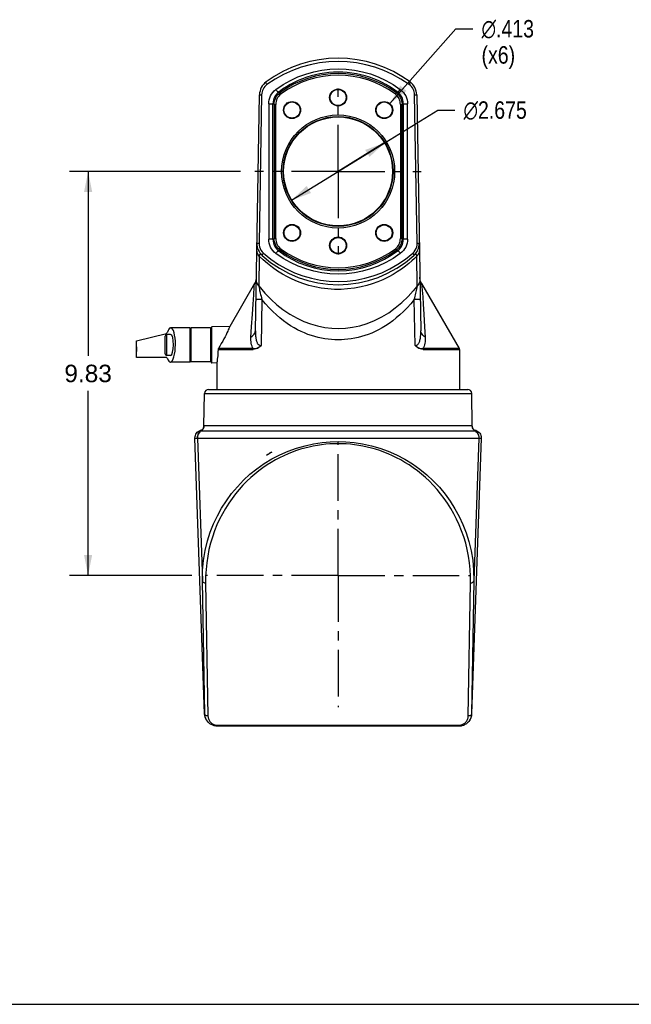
# Model space of a CAD drawing. Header units: inches. Extents: x 0 to 55, y 0 to 42.5.
# Tile 2 of 4: x 14.9 to 29.8, y 0 to 24. Entities that reach past the tile are written whole.
import ezdxf

# ---------------------------------------------------------------- set-up
doc = ezdxf.new("R2010")
doc.units = ezdxf.units.IN
doc.header["$LTSCALE"] = 3.025
doc.header["$MEASUREMENT"] = 0
doc.linetypes.add('CENTER', pattern=[0.6, 0.375, -0.075, 0.075, -0.075])
doc.layers.get('0').update_dxf_attribs({"linetype": 'CONTINUOUS'})
doc.layers.add('DEFAULT_1', color=7, linetype='CENTER')
doc.styles.get("Standard").update_dxf_attribs({"font": 'arial.ttf'})
doc.styles.add('TEXTSTYLE_1', font='gdt', dxfattribs={"width": 0.8})
doc.dimstyles.new('DIMSTYLE_1', dxfattribs={"dimtxt": 0.425, "dimasz": 0.5, "dimexe": 0.09, "dimexo": 0.07, "dimgap": 0.0425, "dimtad": 0, "dimtih": 1, "dimtoh": 1, "dimzin": 4, "dimdsep": 46, "dimtxsty": 'Standard', "dimblk": '_FILLED', "dimblk1": '_FILLED', "dimblk2": '_FILLED', "dimcen": 0.09, "dimazin": 1, "dimtfac": 1, "dimtofl": 0, "dimtmove": 0, "dimatfit": 3, "dimldrblk": '_FILLED', "dimfxl": 0, "dimtolj": 1, "dimtzin": 4, "dimarcsym": 0})
doc.dimstyles.new('DIMSTYLE_2', dxfattribs={"dimtxt": 0.425, "dimasz": 0.5, "dimexe": 0.09, "dimexo": 0.07, "dimgap": 0.09, "dimtad": 0, "dimtih": 1, "dimtoh": 1, "dimdec": 3, "dimzin": 4, "dimdsep": 46, "dimtxsty": 'Standard', "dimblk": '_FILLED', "dimblk1": '_FILLED', "dimblk2": '_FILLED', "dimcen": 0.09, "dimadec": 3, "dimazin": 1, "dimtfac": 1, "dimtmove": 0, "dimatfit": 2, "dimldrblk": '_FILLED', "dimfxl": 0, "dimtolj": 1, "dimtzin": 4, "dimarcsym": 0})
doc.dimstyles.new('DIMSTYLE_3', dxfattribs={"dimtxt": 0.425, "dimasz": 0.5, "dimexe": 0.09, "dimexo": 0.07, "dimgap": 0.09, "dimtad": 0, "dimtih": 1, "dimtoh": 1, "dimdec": 3, "dimzin": 4, "dimdsep": 46, "dimtxsty": 'Standard', "dimblk": '_FILLED', "dimblk1": '_FILLED', "dimblk2": '_FILLED', "dimcen": 0.09, "dimadec": 3, "dimazin": 1, "dimtfac": 1, "dimtofl": 0, "dimtmove": 0, "dimatfit": 1, "dimldrblk": '_FILLED', "dimfxl": 0, "dimtolj": 1, "dimtzin": 4, "dimarcsym": 0})

# ---------------------------------------------------------------- blocks, each defined once
blk = doc.blocks.new('_FILLED')
at = {"color": 0, "linetype": 'ByBlock'}
blk.add_solid([(0, 0), (-1, 0.2), (-1, -0.2)], dxfattribs=at)
blk = doc.blocks.new('*D2')
at = {"color": 2, "linetype": 'Continuous'}
for p, q in [((22.64, 20.275), (25.067, 21.77)), ((25.067, 21.77), (25.48, 21.77)), ((23.778, 20.977), (22.64, 20.275)), ((21.501, 19.574), (22.64, 20.275))]:
    blk.add_line(p, q, dxfattribs=at)
at = {"color": 2, "linetype": 'Continuous', "xscale": 0.5, "yscale": 0.5, "zscale": 0.5}
for p, rotation in [((23.778, 20.977), 31.6251447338), ((21.501, 19.574), 211.6251447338)]:
    blk.add_blockref('_FILLED', p, dxfattribs=dict(at, rotation=rotation))
at = {"color": 2, "linetype": 'Continuous', "insert": (25.692, 21.983), "char_height": 0.425, "width": 2.0518, "attachment_point": 1, "line_spacing_factor": 0.9, "style": 'TEXTSTYLE_1'}
blk.add_mtext('{\\fgdt;n}\\fArial;2.675', dxfattribs=at)
blk = doc.blocks.new('*D3')
at = {"color": 2, "linetype": 'Continuous'}
for p, q in [((23.898, 21.927), (25.506, 23.751)), ((25.506, 23.751), (25.918, 23.751))]:
    blk.add_line(p, q, dxfattribs=at)
at = {"color": 2, "linetype": 'Continuous', "xscale": 0.5, "yscale": 0.5, "zscale": 0.5, "rotation": 228.6115918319}
blk.add_blockref('_FILLED', (23.898, 21.927), dxfattribs=at)
at = {"color": 2, "linetype": 'Continuous', "insert": (26.131, 23.963), "char_height": 0.425, "width": 1.72159, "attachment_point": 1, "line_spacing_factor": 0.9, "style": 'TEXTSTYLE_1'}
blk.add_mtext('{\\fgdt;n}\\fArial;.413\\P(x6)', dxfattribs=at)
blk = doc.blocks.new('*D12')
at = {"color": 2, "linetype": 'Continuous'}
for p, q in [((20.266, 20.275), (16.104, 20.275)), ((16.554, 20.275), (16.554, 15.784)), ((16.554, 10.442), (16.554, 14.934)), ((19.079, 10.442), (16.104, 10.442))]:
    blk.add_line(p, q, dxfattribs=at)
at = {"color": 2, "linetype": 'Continuous', "xscale": 0.5, "yscale": 0.5, "zscale": 0.5}
for p, rotation in [((16.554, 20.275), 90), ((16.554, 10.442), 270)]:
    blk.add_blockref('_FILLED', p, dxfattribs=dict(at, rotation=rotation))
at = {"color": 2, "linetype": 'Continuous', "insert": (16.554, 15.571), "char_height": 0.425, "width": 1.15493, "attachment_point": 2, "line_spacing_factor": 0.9}
blk.add_mtext('9.83', dxfattribs=at)

msp = doc.modelspace()

# ---------------------------------------------------------------- linework, layer by layer
at = {"color": 7, "linetype": 'Continuous'}
for p, q in [((20.626, 16.3977), (20.7263, 22.1444)), ((20.7785, 22.143), (20.7145, 18.5275)), ((21.1939, 22.2095), (21.2283, 22.195)), ((21.2516, 22.1633), (21.2283, 22.195)), ((24.0511, 22.195), (24.0278, 22.1633)), ((24.0511, 22.195), (24.0854, 22.2095)), ((24.5009, 22.143), (24.5279, 22.1436)), ((24.5649, 18.5275), (24.5009, 22.143)), ((24.5279, 22.1436), (24.5463, 22.1441)), ((24.553, 22.1444), (24.6533, 16.3977)), ((20.9498, 21.9253), (20.9498, 18.6256)), ((20.9498, 21.9253), (21.0527, 21.9253)), ((21.0527, 18.6256), (21.0527, 21.9253)), ((21.0839, 21.9096), (21.0527, 21.9253)), ((21.0839, 21.9096), (21.0839, 18.6413)), ((21.0839, 21.9096), (21.1233, 21.9096)), ((21.1233, 18.6413), (21.1233, 21.9096)), ((24.1561, 21.9096), (24.1561, 18.6413)), ((24.1561, 21.9096), (24.1955, 21.9096)), ((24.2267, 21.9253), (24.1955, 21.9096)), ((24.1955, 18.6413), (24.1955, 21.9096)), ((24.2267, 21.9253), (24.2267, 18.6256)), ((24.2267, 21.9253), (24.3296, 21.9253)), ((24.3296, 18.6256), (24.3296, 21.9253)), ((20.6876, 18.528), (20.7145, 18.5275)), ((21.0527, 18.6256), (20.9498, 18.6256)), ((21.0527, 18.6256), (21.0839, 18.6413)), ((21.1233, 18.6413), (21.0839, 18.6413)), ((24.1955, 18.6413), (24.1561, 18.6413)), ((24.1955, 18.6413), (24.2267, 18.6256)), ((24.3296, 18.6256), (24.2267, 18.6256)), ((24.5649, 18.5275), (24.5917, 18.528)), ((24.5917, 18.528), (24.6098, 18.5285)), ((21.2283, 18.3559), (21.1939, 18.3414)), ((21.2283, 18.3559), (21.2516, 18.3876)), ((24.0278, 18.3876), (24.0511, 18.3559)), ((24.0854, 18.3414), (24.0511, 18.3559)), ((20.7215, 18.2168), (20.7113, 17.4917)), ((20.8174, 18.1246), (20.7215, 18.2168)), ((24.568, 17.4917), (24.5579, 18.2168)), ((21.1655, 17.8525), (21.0417, 17.9393)), ((20.6066, 17.5471), (20.0011, 16.4983)), ((20.6487, 17.6991), (20.6466, 17.6672)), ((24.6328, 17.6672), (24.6306, 17.6991)), ((24.6728, 17.5471), (24.6857, 17.3874)), ((24.6728, 17.5471), (25.5872, 15.9633)), ((20.5681, 17.0417), (20.5847, 17.2711)), ((20.5847, 17.2711), (20.6, 17.4666)), ((24.6857, 17.3874), (24.6983, 17.2223)), ((20.552, 16.8018), (20.5681, 17.0417)), ((20.7859, 17.1574), (20.7633, 16.0386)), ((24.516, 16.0386), (24.4935, 17.1574)), ((24.6983, 17.2223), (24.7113, 17.0415)), ((24.7113, 17.0415), (24.7274, 16.8015)), ((20.533, 16.4935), (20.552, 16.8018)), ((24.7274, 16.8015), (24.7464, 16.4932)), ((17.7317, 16.1565), (18.4627, 16.3344)), ((18.4665, 15.7967), (18.4665, 16.3085)), ((18.5622, 16.3085), (18.4665, 16.3085)), ((18.5597, 16.4697), (18.5638, 16.4699)), ((19.0306, 16.4699), (18.5638, 16.4699)), ((19.0306, 16.4699), (19.0306, 15.6356)), ((19.061, 15.6393), (19.061, 16.466)), ((19.5295, 16.466), (19.061, 16.466)), ((19.5295, 16.4659), (19.5295, 15.6395)), ((19.5491, 16.3676), (19.5295, 16.3676)), ((19.5491, 15.6342), (19.5491, 16.471)), ((20.0011, 16.4983), (19.5685, 16.4907)), ((19.5685, 15.6145), (19.5685, 16.4907)), ((20.5189, 16.2457), (20.533, 16.4935)), ((24.7464, 16.4932), (24.7605, 16.2457)), ((17.7306, 15.7472), (17.7306, 16.1552)), ((17.7326, 16.1046), (17.7317, 16.1565)), ((17.7337, 16.0526), (17.7326, 16.1046)), ((18.4271, 15.8361), (18.4271, 16.2692)), ((17.733, 15.8198), (17.7364, 15.9524)), ((17.7359, 15.9703), (17.7337, 16.0526)), ((17.7364, 15.9524), (17.7359, 15.9703)), ((19.718, 15.9436), (20.5699, 15.9436)), ((20.5736, 15.9633), (19.724, 15.9633)), ((25.5872, 15.9633), (24.7058, 15.9633)), ((24.7095, 15.9436), (25.5924, 15.9436)), ((25.5924, 15.9436), (25.5924, 14.9699)), ((18.4627, 15.7472), (17.7306, 15.7472)), ((17.7317, 15.7472), (17.733, 15.8198)), ((18.5571, 15.7967), (18.4665, 15.7967)), ((18.5597, 15.6356), (18.5555, 15.6353)), ((19.0306, 15.6353), (18.5555, 15.6353)), ((18.5571, 15.7967), (18.5597, 15.7969)), ((19.5295, 15.6393), (19.061, 15.6393)), ((19.5491, 15.7377), (19.5295, 15.7377)), ((19.6869, 15.6125), (19.5685, 15.6145)), ((19.6869, 15.6125), (19.6869, 14.9699)), ((19.3737, 14.0866), (19.3875, 14.8732)), ((19.3875, 14.8732), (25.8919, 14.8732)), ((19.4859, 14.9699), (25.7935, 14.9699)), ((25.9056, 14.0865), (25.8919, 14.8732)), ((19.291, 13.976), (19.3211, 13.9833)), ((19.307, 13.9607), (19.2915, 13.9517)), ((19.3025, 13.9581), (19.3032, 13.9586)), ((19.3027, 13.9578), (25.9767, 13.9578)), ((19.3037, 13.9589), (19.3032, 13.9586)), ((19.3211, 13.9833), (19.3333, 13.9842)), ((19.3742, 14.0864), (19.3737, 14.0865)), ((25.9052, 14.0864), (19.3742, 14.0864)), ((25.9056, 14.0865), (25.9052, 14.0864)), ((25.9462, 13.9842), (25.9583, 13.9833)), ((25.9607, 13.97), (25.9531, 13.9768)), ((25.9583, 13.9833), (25.9884, 13.976)), ((25.9893, 13.9507), (25.9709, 13.9615)), ((25.9762, 13.9586), (25.9762, 13.9586)), ((19.155, 13.782), (19.2054, 13.782)), ((19.214, 13.7857), (19.3353, 10.3124)), ((19.214, 13.7857), (26.0654, 13.7857)), ((22.6396, 13.6481), (22.6396, 13.7002)), ((26.1244, 13.7831), (25.8899, 7.0736)), ((26.0654, 13.7857), (25.9441, 10.3124)), ((26.074, 13.782), (26.1244, 13.782)), ((21.0031, 13.431), (20.9796, 13.4187)), ((21.0031, 13.431), (21.0264, 13.4421)), ((20.9172, 13.3789), (20.8984, 13.3644)), ((20.9172, 13.3789), (20.9378, 13.3932)), ((20.937, 13.3927), (20.9588, 13.4065)), ((20.9578, 13.4061), (20.9806, 13.4191)), ((19.3936, 7.0703), (19.3353, 10.3124)), ((25.9441, 10.3124), (25.8858, 7.0703)), ((19.414, 10.2604), (19.4723, 7.0182)), ((25.8071, 7.0182), (25.8654, 10.2604)), ((19.3895, 7.0743), (19.3936, 7.0703)), ((25.8858, 7.0703), (25.8899, 7.0743)), ((19.4569, 6.8902), (19.4343, 6.9229)), ((19.4854, 6.8587), (19.4569, 6.8902)), ((19.4867, 6.8574), (19.4854, 6.8587)), ((19.6985, 6.7701), (19.6619, 6.7729)), ((19.6997, 6.7869), (19.7, 6.7939)), ((19.7022, 6.7939), (19.7038, 6.7939)), ((19.7038, 6.7939), (25.5749, 6.7939)), ((19.7045, 6.77), (19.7045, 6.7939)), ((25.5749, 6.7939), (25.5749, 6.77)), ((25.7926, 6.8574), (25.7789, 6.8449)), ((25.794, 6.8587), (25.7926, 6.8574)), ((25.8209, 6.8882), (25.794, 6.8587)), ((25.844, 6.9212), (25.8209, 6.8882)), ((0, 0), (55, 0))]:
    msp.add_line(p, q, dxfattribs=at)
for points in [[(24.3712, 22.391), (24.1705, 22.5241), (23.9641, 22.639), (23.7519, 22.7354), (23.5349, 22.8138), (23.3139, 22.8747), (23.0899, 22.9182), (22.8639, 22.9441), (22.637, 22.9526), (22.4107, 22.9438), (22.1856, 22.9176), (21.9625, 22.8741), (21.7423, 22.8131), (21.5258, 22.7347), (21.314, 22.6384), (21.1082, 22.5238), (20.9082, 22.391)], [(21.1252, 22.2726), (21.2988, 22.3903), (21.4779, 22.492), (21.6627, 22.5778), (21.852, 22.6477), (22.0452, 22.7022), (22.2413, 22.7412), (22.4395, 22.7646), (22.6385, 22.7725), (22.8373, 22.7649), (23.035, 22.7417), (23.2311, 22.703), (23.4245, 22.6487), (23.6145, 22.5787), (23.8, 22.4928), (23.9798, 22.3907), (24.1542, 22.2726)], [(22.6397, 22.6938), (22.5281, 22.6912), (22.4167, 22.6834), (22.3058, 22.6704), (22.1957, 22.6524), (22.0869, 22.6292), (21.9797, 22.6012), (21.8747, 22.5685), (21.7713, 22.5311), (21.6682, 22.4883), (21.5681, 22.4412), (21.4743, 22.3918), (21.3821, 22.3379), (21.2881, 22.277), (21.1939, 22.2095)], [(24.0854, 22.2095), (23.9913, 22.277), (23.8973, 22.3379), (23.8051, 22.3918), (23.7113, 22.4412), (23.6111, 22.4883), (23.5081, 22.5311), (23.4046, 22.5686), (23.2996, 22.6012), (23.1923, 22.6293), (23.0835, 22.6524), (22.9734, 22.6705), (22.8626, 22.6834), (22.7512, 22.6912), (22.6397, 22.6938)], [(20.9082, 22.391), (20.8792, 22.3671), (20.8537, 22.3407), (20.8316, 22.3114), (20.813, 22.2801), (20.7984, 22.247), (20.7877, 22.2127), (20.7811, 22.1782), (20.7785, 22.143)], [(20.9082, 22.391), (20.9013, 22.4019), (20.8952, 22.4126), (20.8904, 22.4225), (20.8867, 22.4316), (20.8844, 22.4396), (20.8834, 22.4462), (20.8841, 22.4512), (20.8862, 22.4543)], [(24.3712, 22.391), (24.3781, 22.4019), (24.3841, 22.4126), (24.389, 22.4225), (24.3927, 22.4316), (24.395, 22.4396), (24.3959, 22.4462), (24.3953, 22.4512), (24.3932, 22.4543)], [(24.5009, 22.143), (24.4983, 22.1782), (24.4917, 22.2127), (24.4811, 22.2468), (24.4665, 22.2798), (24.448, 22.3112), (24.4257, 22.3405), (24.4002, 22.367), (24.3712, 22.391)], [(20.7263, 22.1444), (20.7279, 22.1443), (20.7327, 22.1441), (20.7404, 22.1439), (20.7785, 22.143)], [(20.9498, 21.9253), (20.9526, 21.9746), (20.9611, 22.023), (20.9752, 22.0708), (20.9949, 22.1169), (21.0201, 22.1609), (21.0504, 22.202), (21.0854, 22.2391), (21.1252, 22.2726)], [(21.1939, 22.2095), (21.1642, 22.1843), (21.137, 22.1556), (21.1128, 22.1235), (21.0922, 22.0885), (21.0754, 22.0507), (21.063, 22.0106), (21.0553, 21.9686), (21.0527, 21.9253)], [(21.0839, 21.9096), (21.0863, 21.951), (21.0936, 21.9918), (21.1055, 22.0315), (21.1221, 22.0695), (21.1429, 22.1053), (21.1678, 22.1385), (21.1964, 22.1685), (21.2283, 22.195)], [(21.1939, 22.2095), (21.1907, 22.2088), (21.1863, 22.21), (21.1808, 22.2128), (21.1745, 22.2173), (21.1673, 22.2234), (21.1593, 22.231), (21.1509, 22.24), (21.1421, 22.2502), (21.1334, 22.2612), (21.1252, 22.2726)], [(24.0511, 22.195), (24.083, 22.1685), (24.1116, 22.1385), (24.1365, 22.1053), (24.1573, 22.0695), (24.1738, 22.0315), (24.1858, 21.9918), (24.1931, 21.951), (24.1955, 21.9096)], [(24.0854, 22.2095), (24.0886, 22.2088), (24.0931, 22.21), (24.0986, 22.2129), (24.1049, 22.2173), (24.1121, 22.2234), (24.1201, 22.231), (24.1285, 22.24), (24.1372, 22.2502), (24.146, 22.2612), (24.1542, 22.2726)], [(24.2267, 21.9253), (24.2241, 21.9684), (24.2164, 22.0103), (24.2039, 22.0507), (24.1871, 22.0887), (24.1664, 22.1237), (24.1424, 22.1557), (24.1152, 22.1843), (24.0854, 22.2095)], [(24.1542, 22.2726), (24.194, 22.2391), (24.2289, 22.2021), (24.2591, 22.1612), (24.2843, 22.1173), (24.3041, 22.0709), (24.3183, 22.0229), (24.3268, 21.9745), (24.3296, 21.9253)], [(24.5463, 22.1441), (24.5514, 22.1443), (24.553, 22.1444)], [(20.6632, 18.5288), (20.6648, 18.5287), (20.6696, 18.5285), (20.6876, 18.528)], [(20.7145, 18.5275), (20.7168, 18.4833), (20.7253, 18.4404), (20.7402, 18.3982), (20.761, 18.3582), (20.7875, 18.3217), (20.8198, 18.2882)], [(21.1252, 18.2784), (21.0854, 18.3118), (21.0505, 18.3489), (21.0202, 18.3898), (20.9951, 18.4336), (20.9753, 18.48), (20.9611, 18.528), (20.9526, 18.5764), (20.9498, 18.6256)], [(21.0527, 18.6256), (21.0553, 18.5825), (21.063, 18.5406), (21.0754, 18.5003), (21.0923, 18.4623), (21.1129, 18.4272), (21.137, 18.3953), (21.1642, 18.3666), (21.1939, 18.3414)], [(21.2283, 18.3559), (21.1964, 18.3824), (21.1678, 18.4124), (21.1429, 18.4456), (21.1221, 18.4814), (21.1055, 18.5194), (21.0936, 18.5591), (21.0863, 18.6), (21.0839, 18.6413)], [(21.1233, 18.6413), (21.1255, 18.6043), (21.1319, 18.5683), (21.1425, 18.533), (21.1572, 18.4992), (21.1757, 18.4673), (21.1978, 18.4378), (21.2231, 18.4114), (21.2516, 18.3876)], [(24.0278, 18.3876), (24.0563, 18.4114), (24.0815, 18.4378), (24.1036, 18.4673), (24.1222, 18.4992), (24.1369, 18.533), (24.1475, 18.5683), (24.1539, 18.6043), (24.1561, 18.6413)], [(24.1955, 18.6413), (24.1931, 18.6), (24.1858, 18.5591), (24.1738, 18.5194), (24.1573, 18.4814), (24.1365, 18.4456), (24.1116, 18.4124), (24.083, 18.3824), (24.0511, 18.3559)], [(24.0854, 18.3414), (24.1152, 18.3666), (24.1424, 18.3953), (24.1666, 18.4274), (24.1872, 18.4625), (24.2039, 18.5002), (24.2163, 18.5403), (24.2241, 18.5823), (24.2267, 18.6256)], [(24.3296, 18.6256), (24.3267, 18.5763), (24.3183, 18.5279), (24.3042, 18.4802), (24.2845, 18.434), (24.2593, 18.39), (24.229, 18.349), (24.194, 18.3119), (24.1542, 18.2784)], [(24.4595, 18.2882), (24.4917, 18.3214), (24.5181, 18.3578), (24.539, 18.3978), (24.554, 18.4401), (24.5625, 18.4832), (24.5649, 18.5275)], [(24.6098, 18.5285), (24.6145, 18.5287), (24.6161, 18.5288)], [(20.7215, 18.2168), (20.7028, 18.24), (20.6874, 18.2643), (20.6753, 18.2895), (20.6668, 18.3154), (20.6618, 18.3417), (20.6604, 18.3682)], [(20.7931, 18.2297), (20.7831, 18.2382), (20.774, 18.2451), (20.7655, 18.2504), (20.7578, 18.2542), (20.7508, 18.2563), (20.7446, 18.2568), (20.7392, 18.2559), (20.7345, 18.253), (20.7298, 18.2473), (20.7257, 18.2392), (20.723, 18.2291), (20.7215, 18.2168)], [(20.7931, 18.2297), (20.7914, 18.2327), (20.7912, 18.2373), (20.7925, 18.2432), (20.7952, 18.2503), (20.7995, 18.2587), (20.8051, 18.2679), (20.812, 18.278), (20.8198, 18.2882)], [(20.8198, 18.2882), (20.999, 18.1426), (21.1854, 18.0144), (21.3794, 17.9039), (21.5796, 17.8107), (21.7847, 17.7343), (21.9944, 17.675), (22.2081, 17.6323), (22.4242, 17.6067), (22.6413, 17.5983), (22.8583, 17.607), (23.0739, 17.6327), (23.287, 17.6754), (23.4964, 17.7349), (23.7015, 17.8113), (23.9018, 17.9049), (24.0958, 18.0156), (24.2815, 18.1433), (24.4595, 18.2882)], [(21.1252, 18.2784), (21.133, 18.2892), (21.1413, 18.2997), (21.1494, 18.3093), (21.1575, 18.318), (21.1654, 18.3258), (21.1729, 18.3323), (21.1798, 18.3374), (21.1857, 18.3407), (21.1905, 18.3421), (21.1939, 18.3414)], [(24.1542, 18.2784), (23.9806, 18.1606), (23.8015, 18.0589), (23.6167, 17.9732), (23.4273, 17.9032), (23.2341, 17.8487), (23.038, 17.8097), (22.8399, 17.7863), (22.6409, 17.7784), (22.4421, 17.786), (22.2443, 17.8092), (22.0483, 17.8479), (21.8549, 17.9023), (21.6649, 17.9722), (21.4794, 18.0581), (21.2995, 18.1602), (21.1252, 18.2784)], [(21.1939, 18.3414), (21.349, 18.2338), (21.5134, 18.1379), (21.6863, 18.0547), (21.8669, 17.985), (22.0543, 17.9296), (22.2472, 17.8895), (22.4442, 17.8651), (22.6433, 17.8571), (22.8425, 17.8657), (23.0396, 17.8907), (23.232, 17.9314), (23.4185, 17.9871), (23.5976, 18.0567), (23.7689, 18.1394), (23.9318, 18.2347), (24.0854, 18.3414)], [(24.1542, 18.2784), (24.1464, 18.2892), (24.1381, 18.2997), (24.13, 18.3093), (24.1219, 18.318), (24.114, 18.3258), (24.1065, 18.3323), (24.0996, 18.3374), (24.0937, 18.3407), (24.0888, 18.3421), (24.0854, 18.3414)], [(24.4863, 18.2297), (24.488, 18.2327), (24.4882, 18.2373), (24.4869, 18.2432), (24.4841, 18.2503), (24.4799, 18.2587), (24.4743, 18.2679), (24.4674, 18.278), (24.4595, 18.2882)], [(24.5579, 18.2168), (24.5557, 18.2309), (24.5527, 18.2417), (24.5486, 18.2491), (24.544, 18.2537), (24.5394, 18.2561), (24.5346, 18.2568), (24.5297, 18.2565), (24.5249, 18.2553), (24.5204, 18.2537), (24.5159, 18.2515), (24.5112, 18.2489), (24.5068, 18.2461), (24.5029, 18.2433), (24.4991, 18.2405), (24.4956, 18.2377), (24.4922, 18.2349), (24.4891, 18.2322), (24.4863, 18.2297)], [(24.619, 18.3682), (24.6176, 18.3417), (24.6126, 18.3154), (24.6041, 18.2895), (24.592, 18.2643), (24.5766, 18.24), (24.5579, 18.2168)], [(21.0417, 17.9393), (20.923, 18.0325), (20.8174, 18.1246)], [(24.5579, 18.2168), (24.4987, 18.1589), (24.4329, 18.0983), (24.3608, 18.0362), (24.2796, 17.971), (24.1831, 17.8998), (24.0799, 17.8304), (23.9759, 17.767), (23.8775, 17.7126), (23.8055, 17.6761), (23.7275, 17.6395), (23.604, 17.5875), (23.4652, 17.5374), (23.3366, 17.4985), (23.2001, 17.4649), (23.0388, 17.4349), (22.8702, 17.4144), (22.7112, 17.4052), (22.5524, 17.4057), (22.3875, 17.4165), (22.2254, 17.4372), (22.074, 17.4661), (21.9284, 17.5026), (21.7847, 17.5473), (21.648, 17.5984), (21.5241, 17.6522), (21.4049, 17.711), (21.2852, 17.7777), (21.1655, 17.8525)], [(20.6, 17.4666), (20.6065, 17.5459), (20.6066, 17.5471)], [(20.6327, 17.6052), (20.6213, 17.5759), (20.6066, 17.5471)], [(20.6466, 17.6672), (20.6412, 17.6357), (20.6327, 17.6052)], [(20.7114, 17.4917), (20.692, 17.5151), (20.676, 17.5399), (20.6634, 17.5655), (20.6545, 17.5919), (20.6492, 17.6189), (20.6478, 17.646)], [(24.6316, 17.646), (24.6302, 17.6191), (24.625, 17.5922), (24.6161, 17.5659), (24.6036, 17.5402), (24.5875, 17.5153), (24.465, 17.3659)], [(24.6467, 17.6052), (24.6382, 17.6357), (24.6328, 17.6672)], [(24.6728, 17.5471), (24.6581, 17.5759), (24.6467, 17.6052)], [(20.7113, 17.4917), (20.8576, 17.3166), (21.006, 17.1623), (21.1487, 17.0326), (21.2957, 16.9162), (21.4646, 16.8014), (21.6399, 16.7019), (21.8041, 16.6252), (21.9679, 16.5636), (22.1404, 16.514), (22.3143, 16.4792), (22.4834, 16.4597), (22.6513, 16.4538), (22.8201, 16.4616), (22.9921, 16.4836), (23.1679, 16.5213), (23.3446, 16.5749), (23.5252, 16.6469), (23.7035, 16.7361), (23.8714, 16.8378), (24.0323, 16.9529), (24.1944, 17.0884), (24.3424, 17.2314), (24.465, 17.3659)], [(20.7114, 17.4917), (20.714, 17.4692), (20.7179, 17.4433), (20.7233, 17.4134), (20.7297, 17.3816), (20.7365, 17.35), (20.7442, 17.3169), (20.7531, 17.2805), (20.763, 17.2417), (20.7739, 17.2007), (20.7859, 17.1574)], [(24.4935, 17.1574), (24.5047, 17.1976), (24.515, 17.2366), (24.5248, 17.2745), (24.5337, 17.311), (24.542, 17.3462), (24.5493, 17.3799), (24.5559, 17.4126), (24.5614, 17.4428), (24.5653, 17.469), (24.568, 17.4917)], [(20.7859, 17.1574), (20.7242, 17.1594), (20.699, 17.1603), (20.6779, 17.1612), (20.6612, 17.1621), (20.6491, 17.1629), (20.6418, 17.1636), (20.6394, 17.1643)], [(22.6397, 16.1754), (22.5598, 16.1769), (22.4794, 16.1816), (22.3988, 16.1896), (22.3177, 16.2008), (22.2361, 16.2155), (22.1541, 16.2336), (22.0716, 16.2554), (21.9886, 16.2808), (21.9055, 16.3101), (21.8221, 16.3434), (21.7382, 16.3808), (21.6539, 16.4227), (21.5689, 16.4694), (21.4832, 16.5211), (21.397, 16.5783), (21.3102, 16.6411), (21.2233, 16.7097), (21.136, 16.7847), (21.0485, 16.8666), (20.9608, 16.9557), (20.8732, 17.0527), (20.7859, 17.1574)], [(24.4935, 17.1574), (24.4067, 17.0532), (24.3193, 16.9565), (24.2317, 16.8673), (24.1441, 16.7853), (24.0565, 16.7101), (23.9693, 16.6412), (23.8826, 16.5784), (23.7963, 16.5213), (23.7106, 16.4695), (23.6254, 16.4227), (23.5407, 16.3806), (23.4566, 16.3431), (23.3732, 16.3099), (23.2903, 16.2807), (23.2077, 16.2553), (23.1253, 16.2336), (23.0432, 16.2154), (22.9614, 16.2008), (22.88, 16.1895), (22.7992, 16.1816), (22.7191, 16.1769), (22.6397, 16.1754)], [(24.5804, 17.1603), (24.5261, 17.1584), (24.4935, 17.1574)], [(24.64, 17.1643), (24.6375, 17.1636), (24.6302, 17.1629), (24.6182, 17.1621), (24.6015, 17.1612), (24.5804, 17.1603)], [(20.0011, 16.4983), (19.9957, 16.4853), (19.989, 16.4693), (19.9795, 16.4471), (19.9671, 16.4188), (19.9518, 16.3848), (19.9334, 16.3455), (19.912, 16.3013), (19.8876, 16.2526), (19.8602, 16.2001), (19.8298, 16.1442), (19.7968, 16.0857), (19.7616, 16.0255), (19.724, 15.9633)], [(20.5189, 16.2457), (20.5495, 16.2657), (20.5759, 16.2886), (20.597, 16.3136), (20.6125, 16.3404), (20.6224, 16.3688), (20.626, 16.3977)], [(20.626, 16.3977), (20.6258, 16.3616), (20.6265, 16.3277), (20.628, 16.296), (20.6302, 16.2664), (20.6332, 16.2389), (20.637, 16.2133), (20.6414, 16.1897), (20.6465, 16.1679), (20.6523, 16.1479), (20.6586, 16.1298), (20.6655, 16.1135), (20.6729, 16.0989), (20.6808, 16.0861), (20.6891, 16.0749), (20.6978, 16.0654), (20.7067, 16.0575), (20.7159, 16.0512), (20.7252, 16.0462), (20.7346, 16.0426), (20.7441, 16.0401), (20.7537, 16.0388), (20.7633, 16.0386)], [(24.516, 16.0386), (24.5257, 16.0388), (24.5352, 16.0401), (24.5447, 16.0425), (24.5541, 16.0462), (24.5634, 16.0511), (24.5725, 16.0574), (24.5815, 16.0654), (24.5903, 16.0749), (24.5986, 16.0862), (24.6066, 16.0991), (24.614, 16.1137), (24.6209, 16.1301), (24.6272, 16.1482), (24.6329, 16.1681), (24.638, 16.1899), (24.6424, 16.2136), (24.6462, 16.2392), (24.6492, 16.2667), (24.6514, 16.2962), (24.6529, 16.3279), (24.6536, 16.3617), (24.6533, 16.3977)], [(24.7605, 16.2457), (24.7299, 16.2657), (24.7035, 16.2886), (24.6824, 16.3136), (24.6668, 16.3404), (24.657, 16.3688), (24.6533, 16.3977)], [(17.7306, 16.1552), (17.7307, 16.1557), (17.7317, 16.1565)], [(20.5736, 15.9633), (20.5574, 15.9907), (20.5439, 16.0214), (20.5332, 16.0565), (20.5253, 16.0934), (20.5205, 16.1288), (20.5181, 16.1653), (20.5175, 16.2045), (20.5189, 16.2457)], [(24.7605, 16.2457), (24.7619, 16.2045), (24.7613, 16.1653), (24.7588, 16.1288), (24.7541, 16.0933), (24.7462, 16.0565), (24.7355, 16.0214), (24.722, 15.9906), (24.7058, 15.9633)], [(19.718, 15.9436), (19.7153, 15.8879), (19.712, 15.8359), (19.708, 15.7874), (19.7036, 15.7435), (19.6993, 15.705), (19.6953, 15.6725), (19.6918, 15.6466), (19.6892, 15.6278), (19.6869, 15.6125)], [(19.724, 15.9633), (19.7223, 15.9603), (19.7208, 15.9571), (19.7197, 15.9538), (19.7188, 15.9505), (19.7183, 15.9471), (19.718, 15.9436)], [(20.7633, 16.0386), (20.7383, 16.0117), (20.71, 15.9888), (20.6782, 15.9697), (20.6439, 15.9554), (20.6078, 15.9468), (20.5699, 15.9436)], [(20.5736, 15.9633), (20.5725, 15.9603), (20.5716, 15.9571), (20.5708, 15.9539), (20.5703, 15.9505), (20.57, 15.9471), (20.5699, 15.9436)], [(20.5736, 15.9633), (20.6089, 15.9639), (20.6431, 15.9692), (20.6754, 15.9799), (20.7062, 15.9948), (20.7359, 16.0138), (20.7633, 16.0386)], [(24.7095, 15.9436), (24.6716, 15.9468), (24.6356, 15.9553), (24.6012, 15.9697), (24.5694, 15.9888), (24.5411, 16.0116), (24.516, 16.0386)], [(24.516, 16.0386), (24.5425, 16.0149), (24.5712, 15.9959), (24.602, 15.9805), (24.6351, 15.9695), (24.6699, 15.964), (24.7058, 15.9633)], [(24.7095, 15.9436), (24.7094, 15.9471), (24.7091, 15.9505), (24.7086, 15.9538), (24.7078, 15.9571), (24.7069, 15.9603), (24.7058, 15.9633)], [(19.1549, 13.7888), (19.1573, 13.8196), (19.1645, 13.8496), (19.1763, 13.8782), (19.1925, 13.9045), (19.2126, 13.928), (19.2361, 13.9481), (19.2624, 13.9642), (19.291, 13.976)], [(19.2915, 13.9517), (19.2702, 13.935), (19.2515, 13.9155), (19.2355, 13.8936), (19.2226, 13.8695), (19.2131, 13.8436), (19.2073, 13.8165), (19.2053, 13.7888)], [(19.3027, 13.9579), (19.2765, 13.9373), (19.254, 13.9125), (19.2361, 13.8842), (19.2232, 13.8531), (19.2157, 13.82), (19.214, 13.7857)], [(19.3027, 13.9583), (19.2997, 13.9563), (19.2973, 13.9548), (19.2958, 13.9538), (19.2951, 13.9533)], [(19.303, 13.9573), (19.3021, 13.9575), (19.3025, 13.9581)], [(19.3027, 13.9578), (19.3227, 13.9733), (19.34, 13.9917), (19.3541, 14.0127), (19.3647, 14.0358), (19.3715, 14.0606), (19.3742, 14.0864)], [(19.3737, 14.0866), (19.3724, 14.0686), (19.3682, 14.0479), (19.3619, 14.0295), (19.3538, 14.0128), (19.3447, 13.9983), (19.335, 13.986), (19.3258, 13.9764), (19.3183, 13.9696), (19.3124, 13.9649), (19.3083, 13.962), (19.3055, 13.9601), (19.3037, 13.9589)], [(25.9767, 13.9578), (25.9567, 13.9733), (25.9394, 13.9917), (25.9253, 14.0127), (25.9147, 14.0358), (25.9079, 14.0606), (25.9052, 14.0864)], [(25.9531, 13.9768), (25.9439, 13.9867), (25.9342, 13.9991), (25.9252, 14.0134), (25.9173, 14.03), (25.9111, 14.0482), (25.907, 14.0686), (25.9056, 14.0866)], [(25.9757, 13.9589), (25.9737, 13.9602), (25.9709, 13.9621), (25.9667, 13.9652), (25.9607, 13.97)], [(25.9842, 13.9533), (25.9835, 13.9539), (25.9817, 13.955), (25.9791, 13.9567), (25.9762, 13.9586)], [(25.9762, 13.9586), (25.9769, 13.9581), (25.9773, 13.9575)], [(25.9767, 13.9579), (26.0029, 13.9373), (26.0254, 13.9125), (26.0433, 13.8842), (26.0562, 13.8531), (26.0637, 13.82), (26.0654, 13.7857)], [(25.9884, 13.976), (26.017, 13.9642), (26.0433, 13.9481), (26.0668, 13.928), (26.0869, 13.9045), (26.103, 13.8782), (26.1148, 13.8496), (26.1221, 13.8196), (26.1245, 13.7888)], [(26.074, 13.782), (26.0729, 13.8102), (26.0679, 13.8377), (26.0592, 13.864), (26.0468, 13.8888), (26.0308, 13.912), (26.0115, 13.9328), (25.9893, 13.9507)], [(19.3895, 7.0743), (19.155, 13.7831), (19.155, 13.7843), (19.1549, 13.7854), (19.1549, 13.7866), (19.1549, 13.7877), (19.1549, 13.7888)], [(19.2053, 13.7888), (19.2053, 13.7877), (19.2053, 13.7866), (19.2053, 13.7854), (19.2054, 13.7843), (19.2054, 13.7831), (19.2054, 13.782)], [(19.2054, 13.782), (19.2068, 13.7832), (19.2082, 13.7839), (19.2097, 13.784), (19.2111, 13.784), (19.2126, 13.7847), (19.214, 13.7857)], [(19.3353, 10.3124), (19.3402, 10.5623), (19.3633, 10.8072), (19.4042, 11.0495), (19.4609, 11.2817), (19.5288, 11.4946), (19.608, 11.6961), (19.6996, 11.891), (19.8029, 12.0786), (19.9187, 12.2601), (20.0464, 12.4343), (20.1865, 12.6012), (20.337, 12.7586), (20.4947, 12.9035), (20.6616, 13.0377), (20.8398, 13.1628), (21.0275, 13.277), (21.2245, 13.3791), (21.4268, 13.4678), (21.6294, 13.5408), (21.8342, 13.5997), (22.0444, 13.6453), (22.2522, 13.6772), (22.4502, 13.6955), (22.6397, 13.7002)], [(22.6397, 13.7002), (22.8293, 13.6956), (23.0281, 13.6771), (23.2374, 13.6448), (23.4493, 13.5987), (23.6554, 13.5391), (23.8591, 13.4651), (24.0626, 13.3754), (24.2608, 13.2719), (24.4498, 13.1561), (24.6291, 13.0291), (24.7964, 12.8934), (24.954, 12.7472), (25.104, 12.5887), (25.2434, 12.421), (25.3699, 12.2466), (25.4844, 12.0652), (25.5868, 11.8773), (25.6773, 11.6822), (25.7556, 11.4802), (25.8221, 11.2687), (25.8763, 11.044), (25.9159, 10.8089), (25.9391, 10.5653), (25.9441, 10.3124)], [(26.0654, 13.7857), (26.0668, 13.7847), (26.0683, 13.784), (26.0697, 13.784), (26.0712, 13.7839), (26.0726, 13.7832), (26.074, 13.782)], [(26.1245, 13.7888), (26.1245, 13.7877), (26.1245, 13.7866), (26.1244, 13.7854), (26.1244, 13.7843), (26.1244, 13.7831)], [(22.6397, 13.6481), (22.5406, 13.6466), (22.4407, 13.6418), (22.3401, 13.6337), (22.2388, 13.6223), (22.1371, 13.6075), (22.0349, 13.5892), (21.9327, 13.5673), (21.8303, 13.5417), (21.728, 13.5126), (21.6257, 13.4796), (21.5234, 13.4427), (21.421, 13.4017), (21.3185, 13.3565), (21.2161, 13.3068), (21.1138, 13.2526), (21.0118, 13.1937), (20.9103, 13.1299), (20.8095, 13.0612), (20.7095, 12.9873), (20.6108, 12.9081), (20.5133, 12.8235), (20.4176, 12.7335), (20.3238, 12.6378), (20.2323, 12.5364), (20.1435, 12.4293), (20.0578, 12.3164), (19.9755, 12.1979), (19.8971, 12.0737), (19.8231, 11.9441), (19.754, 11.8094), (19.6901, 11.6696), (19.6319, 11.5253), (19.5799, 11.3767), (19.5344, 11.2243), (19.4958, 11.0686), (19.4643, 10.9102), (19.4402, 10.7496), (19.4237, 10.5874), (19.415, 10.4244), (19.414, 10.2604)], [(25.8654, 10.2604), (25.8644, 10.4245), (25.8557, 10.5876), (25.8391, 10.7498), (25.8151, 10.9105), (25.7835, 11.069), (25.7449, 11.2246), (25.6994, 11.377), (25.6473, 11.5256), (25.5892, 11.6699), (25.5253, 11.8096), (25.4562, 11.9442), (25.3823, 12.0738), (25.304, 12.1978), (25.2217, 12.3163), (25.136, 12.4291), (25.0472, 12.5363), (24.9556, 12.6377), (24.8618, 12.7335), (24.7659, 12.8236), (24.6685, 12.9082), (24.5697, 12.9874), (24.4698, 13.0612), (24.369, 13.13), (24.2676, 13.1937), (24.1657, 13.2525), (24.0636, 13.3067), (23.9612, 13.3563), (23.8588, 13.4015), (23.7564, 13.4425), (23.6541, 13.4794), (23.5517, 13.5125), (23.4494, 13.5417), (23.3469, 13.5672), (23.2446, 13.5891), (23.1424, 13.6075), (23.0407, 13.6223), (22.9394, 13.6337), (22.8388, 13.6418), (22.7389, 13.6466), (22.6397, 13.6481)], [(19.3353, 10.3124), (19.3372, 10.3022), (19.3419, 10.2924), (19.3491, 10.2835), (19.3585, 10.2757), (19.3702, 10.2692), (19.3837, 10.2643), (19.3985, 10.2613), (19.414, 10.2604)], [(25.8654, 10.2604), (25.8803, 10.2612), (25.8945, 10.264), (25.9076, 10.2685), (25.9193, 10.2747), (25.9292, 10.2825), (25.937, 10.2916), (25.942, 10.3017), (25.9441, 10.3124)], [(19.4343, 6.9229), (19.416, 6.9582), (19.4023, 6.9954), (19.3934, 7.0341), (19.3895, 7.0736)], [(19.4723, 7.0182), (19.4574, 7.019), (19.4431, 7.0218), (19.4301, 7.0263), (19.4184, 7.0325), (19.4085, 7.0403), (19.4007, 7.0494), (19.3957, 7.0596), (19.3936, 7.0703)], [(19.4149, 6.9646), (19.4066, 6.9885), (19.3973, 7.0288), (19.3936, 7.0703)], [(19.4867, 6.8574), (19.4636, 6.8824), (19.4406, 6.9141), (19.4212, 6.9498), (19.4149, 6.9646)], [(19.4723, 7.0182), (19.4737, 6.9968), (19.477, 6.9761), (19.4821, 6.956), (19.489, 6.9367), (19.4974, 6.9185), (19.5071, 6.9014)], [(25.7711, 6.8996), (25.7812, 6.9169), (25.7899, 6.9354), (25.797, 6.955), (25.8023, 6.9755), (25.8056, 6.9965), (25.8071, 7.0182)], [(25.8858, 7.0703), (25.8838, 7.06), (25.8792, 7.0502), (25.872, 7.0414), (25.8626, 7.0336), (25.8509, 7.027), (25.8374, 7.0221), (25.8226, 7.0191), (25.8071, 7.0182)], [(25.8667, 6.9704), (25.8595, 6.9528), (25.8491, 6.9317), (25.8373, 6.9117)], [(25.8899, 7.0736), (25.8859, 7.0337), (25.8768, 6.9945), (25.8627, 6.9568), (25.844, 6.9212)], [(25.8858, 7.0703), (25.8843, 7.0458), (25.8808, 7.0217), (25.8755, 6.998), (25.8683, 6.975), (25.8667, 6.9704)], [(19.6619, 6.7729), (19.6248, 6.7802), (19.5874, 6.7924), (19.5516, 6.8094), (19.5193, 6.83), (19.4899, 6.8544), (19.4867, 6.8574)], [(19.5071, 6.9014), (19.5181, 6.8856), (19.53, 6.8711)], [(19.53, 6.8711), (19.5426, 6.8581), (19.5558, 6.8464), (19.5695, 6.8361), (19.5837, 6.8269), (19.5981, 6.819), (19.6128, 6.8123), (19.6275, 6.8067), (19.6423, 6.8022), (19.6569, 6.7987), (19.6714, 6.7962), (19.6858, 6.7946), (19.7, 6.7939)], [(19.6985, 6.7701), (19.6987, 6.7707), (19.6989, 6.7728), (19.6992, 6.7763), (19.6994, 6.7809), (19.6997, 6.7869)], [(25.575, 6.77), (19.7029, 6.77), (19.7015, 6.77), (19.7, 6.7701), (19.6985, 6.7701)], [(19.7, 6.7939), (19.7007, 6.7939), (19.7022, 6.7939)], [(25.5749, 6.7939), (25.5891, 6.7943), (25.6036, 6.7956), (25.6184, 6.7979), (25.6333, 6.8012), (25.6483, 6.8055), (25.6634, 6.8109), (25.6782, 6.8175), (25.6929, 6.8253), (25.7073, 6.8343), (25.7212, 6.8445), (25.7347, 6.8562), (25.7477, 6.8692)], [(25.6133, 6.7723), (25.594, 6.7706), (25.5749, 6.77)], [(25.7789, 6.8449), (25.7622, 6.8316), (25.7449, 6.8196), (25.7271, 6.809), (25.7087, 6.7997), (25.69, 6.7916), (25.671, 6.7849), (25.6518, 6.7795), (25.6326, 6.7753), (25.6133, 6.7723)], [(25.7477, 6.8692), (25.7599, 6.8837), (25.7711, 6.8996)], [(25.8242, 6.893), (25.81, 6.8756), (25.7949, 6.8596), (25.7926, 6.8574)]]:
    msp.add_lwpolyline(points, dxfattribs=at)
for centre, radius in [((22.6397, 22.0766), 0.2067), ((21.5176, 21.7715), 0.2067), ((23.7617, 21.7715), 0.2067), ((22.6397, 20.2755), 1.3766), ((22.6397, 20.2755), 1.3373), ((21.5176, 18.7794), 0.2067), ((23.7617, 18.7794), 0.2067), ((22.6397, 18.4743), 0.2067)]:
    msp.add_circle(centre, radius, dxfattribs=at)
for centre, radius, start, end in [((22.6397, 20.0786), 2.9528, 53.56898, 126.43102), ((22.6397, 20.2755), 2.3826, 53.67395, 126.32605), ((22.6397, 20.2755), 2.3432, 53.67395, 126.32605), ((21.12, 22.1376), 0.3937, 126.43102, 179), ((24.1594, 22.1376), 0.3937, 1, 53.56898), ((21.4383, 21.9095), 0.3151, 126.33711, 179.98779), ((23.8411, 21.9095), 0.3151, 0.01106, 53.66174), ((21.0569, 18.522), 0.3937, 179, 227.92838), ((24.2225, 18.522), 0.3937, 312.07162, 1), ((22.6397, 20.2755), 2.7559, 227.92838, 312.07162), ((22.6397, 20.2755), 2.3826, 233.67395, 306.32605), ((22.6397, 20.2755), 2.3432, 233.67395, 306.32605), ((18.4665, 16.2692), 0.0394, 90, 180), ((19.061, 16.5841), 0.1181, 255.09048, 270), ((19.5688, 16.471), 0.0197, 91, 180), ((18.4665, 15.8361), 0.0394, 180, 270), ((25.5531, 15.9436), 0.0394, 0, 30), ((19.061, 15.5212), 0.1181, 90, 104.90952), ((19.5688, 15.6342), 0.0197, 180, 269), ((19.4859, 14.8715), 0.0984, 90, 179), ((25.7935, 14.8715), 0.0984, 1, 90)]:
    msp.add_arc(centre, radius, start, end, dxfattribs=at)
for centre, major_axis in [((22.6397, 22.0768), (0, 0.1955)), ((21.5176, 21.7716), (0, 0.1954)), ((23.7617, 21.7716), (0, 0.1954)), ((22.6397, 20.2763), (0, 1.3263)), ((21.5176, 18.7795), (0, 0.1935)), ((23.7617, 18.7795), (0, 0.1935)), ((22.6397, 18.4744), (0, 0.1934))]:
    msp.add_ellipse(centre, major_axis=major_axis, ratio=0.9999998, dxfattribs=at)
for centre, major_axis, ratio, start_param, end_param in [((18.4615, 16.4522), (0.0013, 0.1181), 0.2865583, -3.068655, -2.4102105), ((18.5597, 16.0526), (0.0046, 0.4173), 0.2865583, 0.038031, 0.7313821), ((18.5597, 16.0526), (0.0046, 0.4173), 0.2865583, -3.1035616, 0.0031244), ((18.5597, 16.0526), (0.0028, 0.2559), 0.2865583, 3.1796237, 6.2863098), ((18.4615, 15.6291), (0.0013, 0.1181), 0.2865583, -0.6553201, 0.0031244), ((18.5597, 16.0526), (0.0046, 0.4173), 0.2865583, -3.7969127, -3.1384682), ((22.6396, 10.4647), (0, 3.4104), 0.9699598, 0.5094128, 0.5543158)]:
    msp.add_ellipse(centre, major_axis=major_axis, ratio=ratio, start_param=start_param, end_param=end_param, dxfattribs=at)
at = {"layer": 'DEFAULT_1', "color": 2, "linetype": 'CENTER'}
for p, q in [((22.6397, 20.2755), (22.6397, 22.2988)), ((22.6397, 20.2755), (20.6164, 20.2755)), ((22.6397, 20.2755), (22.6397, 18.2521)), ((22.6397, 20.2755), (24.663, 20.2755)), ((22.6397, 10.4424), (22.6396, 13.6481)), ((22.6397, 10.4424), (19.4287, 10.4424)), ((22.6397, 10.4424), (25.8507, 10.4424)), ((22.6397, 10.4424), (22.6397, 7.2314))]:
    msp.add_line(p, q, dxfattribs=at)

# ---------------------------------------------------------------- dimensions: what is measured, and where the dimension line sits
at = {"color": 2, "linetype": 'Continuous'}
for p1, p2, text, dimstyle, picture, middle in [((23.8984, 21.9266), (23.6251, 21.6165), '%%c<>\\P(x6)', 'DIMSTYLE_3', '*D3', (26.9917, 23.4319)), ((23.7784, 20.9767), (21.501, 19.5743), '%%c<>', 'DIMSTYLE_2', '*D2', (26.7181, 21.7703))]:
    dim = msp.add_diameter_dim_2p(p1=p1, p2=p2, text=text, dimstyle=dimstyle, override={"dimpost": '<>'}, dxfattribs=at)
    dim.commit()
    dim.dimension.update_dxf_attribs({"geometry": picture, "text_midpoint": middle, "dimtype": 163})
dim = msp.add_linear_dim(base=(16.5535, 10.4424), p1=(20.3364, 20.2755), p2=(19.1487, 10.4424), angle=270, dimstyle='DIMSTYLE_1', dxfattribs=at)
dim.commit()
dim.dimension.update_dxf_attribs({"geometry": '*D12', "text_midpoint": (16.5522, 15.3566), "dimtype": 160})

doc.saveas('drawing.dxf')
